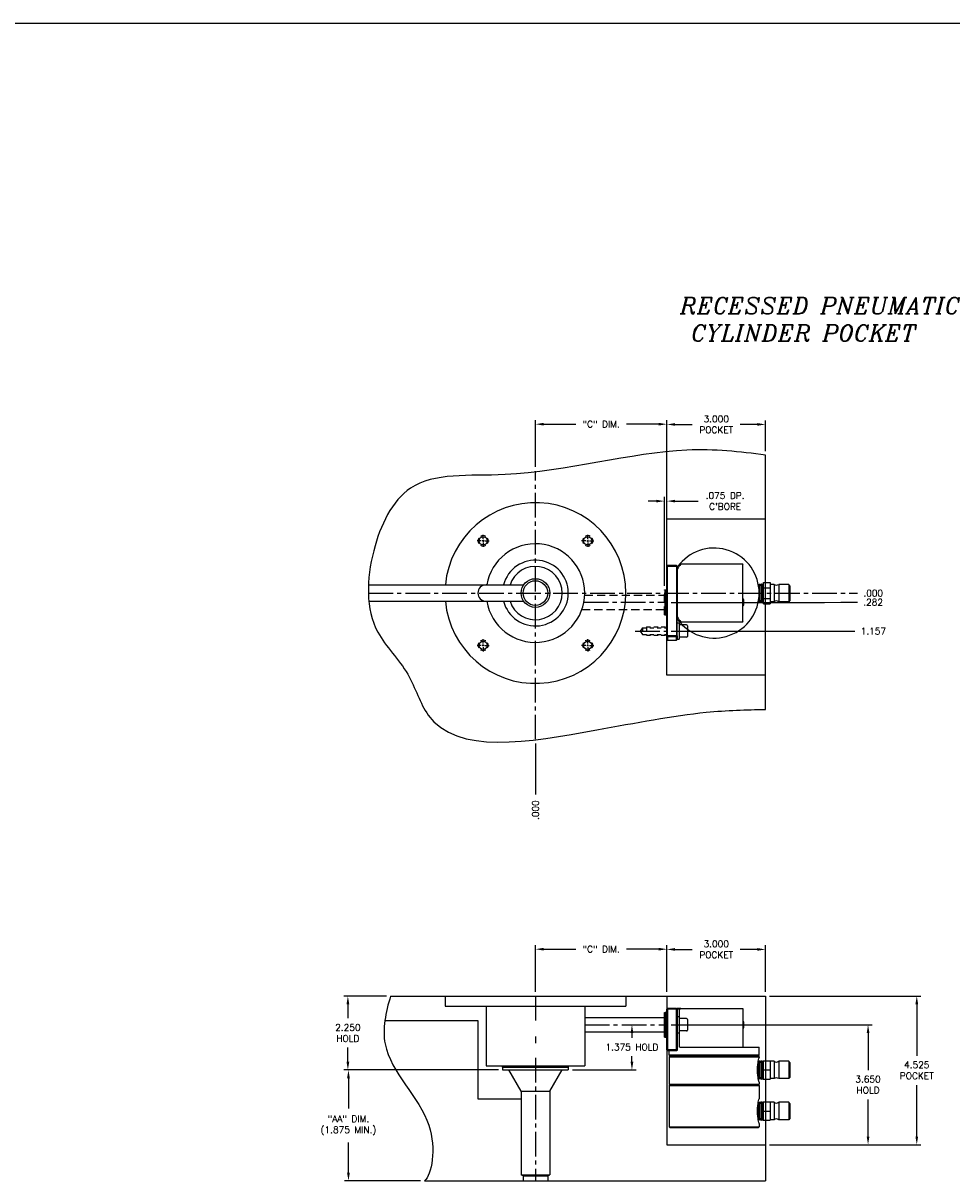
# Model space of a CAD drawing. Extents: x -79 to 56, y -28 to 58.
# Tile 19 of 23: x 4 to 32, y -20 to 15. Entities that reach past the tile are written whole.
import ezdxf

# ---------------------------------------------------------------- set-up
doc = ezdxf.new("R2010")
doc.units = 0
doc.header["$MEASUREMENT"] = 0
for name, pattern in [('CENTER2', [1.125, 0.75, -0.125, 0.125, -0.125]), ('HIDDEN', [0.375, 0.25, -0.125]), ('HIDDEN2', [0.1875, 0.125, -0.0625])]:
    doc.linetypes.add(name, pattern=pattern)
doc.layers.get('DEFPOINTS').update_dxf_attribs({"linetype": 'CONTINUOUS'})
for name, color, linetype in [('BORE_HIDDEN', 1, 'HIDDEN'), ('CP_TAPS_CENTER', 1, 'CENTER2'), ('CP_TAPS_HIDDEN', 1, 'HIDDEN2'), ('DIMENSIONS', 4, 'CONTINUOUS'), ('DSCV_BORE_CENTER', 22, 'CENTER2'), ('DSCV_BORE_SOLID', 1, 'CONTINUOUS'), ('FASTENER_SOLID', 7, 'CONTINUOUS'), ('HYD_FITTING', 4, 'CONTINUOUS'), ('NP_SHAPE_SOLID', 6, 'CONTINUOUS'), ('SCV200_BORE_TAPS_SOLID', 1, 'CONTINUOUS'), ('SCV_HYD_CYL_SHAPE', 3, 'CONTINUOUS')]:
    doc.layers.add(name, color=color, linetype=linetype)
doc.styles.add('ITALIC', font='italic.shx')
doc.styles.add('ROMANS', font='romans.shx')
doc.dimstyles.new('CATALOG', dxfattribs={"dimscale": 2, "dimtxt": 0.1, "dimasz": 0.125, "dimexe": 0.0625, "dimexo": 0.0625, "dimgap": 0.09, "dimtad": 0, "dimtih": 1, "dimtoh": 1, "dimdec": 3, "dimzin": 4, "dimdsep": 46, "dimtxsty": 'ROMANS', "dimcen": 0, "dimclrd": 256, "dimclre": 256, "dimclrt": 256, "dimadec": 0, "dimazin": 0, "dimtfac": 0.7, "dimtdec": 3, "dimtofl": 0, "dimtmove": 0, "dimatfit": 3, "dimfxl": 1, "dimtolj": 1, "dimtzin": 4, "dimlwd": -1, "dimlwe": -1, "dimarcsym": 0})

# ---------------------------------------------------------------- blocks, each defined once
blk = doc.blocks.new('*D155')
at = {"layer": 'DEFPOINTS', "color": 0}
for p in [(23.284, 2.61), (19.284, 1.185), (23.284, -0.28)]:
    blk.add_point(p, dxfattribs=at)
at = {"layer": 'DIMENSIONS'}
for p, q in [((19.284, 1.31), (19.284, 2.735)), ((19.534, 2.61), (20.509, 2.61)), ((23.034, 2.61), (22.059, 2.61)), ((23.284, -0.155), (23.284, 2.735))]:
    blk.add_line(p, q, dxfattribs=at)
for points in [[(19.534, 2.651), (19.534, 2.568), (19.284, 2.61)], [(23.034, 2.651), (23.034, 2.568), (23.284, 2.61)]]:
    blk.add_solid(points, dxfattribs=at)
at = {"layer": 'DIMENSIONS', "insert": (21.284, 2.61), "char_height": 0.2, "attachment_point": 5, "style": 'ROMANS'}
blk.add_mtext('\\A1;"C" DIM.', dxfattribs=at)
blk = doc.blocks.new('*D114')
at = {"layer": 'DEFPOINTS', "color": 0}
for p in [(19.284, -2.53), (28.703, -2.53), (29.081, -2.53)]:
    blk.add_point(p, dxfattribs=at)
at = {"layer": 'DIMENSIONS'}
blk.add_line((28.828, -2.53), (29.081, -2.53), dxfattribs=at)
at = {"layer": 'DIMENSIONS', "insert": (29.561, -2.53), "char_height": 0.2, "attachment_point": 5, "style": 'ROMANS'}
blk.add_mtext('\\A1;.000 ', dxfattribs=at)
blk = doc.blocks.new('*D115')
at = {"layer": 'DEFPOINTS', "color": 0}
for p in [(19.284, -2.53), (23.284, -3.687), (28.999, -3.687)]:
    blk.add_point(p, dxfattribs=at)
at = {"layer": 'DIMENSIONS'}
blk.add_line((23.409, -3.687), (28.999, -3.687), dxfattribs=at)
at = {"layer": 'DIMENSIONS', "insert": (29.565, -3.687), "char_height": 0.2, "attachment_point": 5, "style": 'ROMANS'}
blk.add_mtext('\\A1;1.157 ', dxfattribs=at)
blk = doc.blocks.new('*D116')
at = {"layer": 'DEFPOINTS', "color": 0}
for p in [(19.284, -2.53), (23.284, -2.812), (29.078, -2.81)]:
    blk.add_point(p, dxfattribs=at)
at = {"layer": 'DIMENSIONS'}
for p, q in [((23.409, -2.812), (28.078, -2.812)), ((28.078, -2.812), (28.578, -2.81)), ((28.578, -2.81), (29.078, -2.81))]:
    blk.add_line(p, q, dxfattribs=at)
at = {"layer": 'DIMENSIONS', "insert": (29.558, -2.81), "char_height": 0.2, "attachment_point": 5, "style": 'ROMANS'}
blk.add_mtext('\\A1;.282 ', dxfattribs=at)
blk = doc.blocks.new('*D117')
at = {"layer": 'DEFPOINTS', "color": 0}
for p in [(19.284, -2.53), (19.284, -6.981), (19.284, -8.656)]:
    blk.add_point(p, dxfattribs=at)
at = {"layer": 'DIMENSIONS'}
blk.add_line((19.284, -7.106), (19.284, -8.656), dxfattribs=at)
at = {"layer": 'DIMENSIONS', "insert": (19.284, -9.136), "char_height": 0.2, "attachment_point": 5, "rotation": 90, "style": 'ROMANS'}
blk.add_mtext('\\A1;.000 ', dxfattribs=at)
blk = doc.blocks.new('*D118')
at = {"layer": 'DEFPOINTS', "color": 0}
for p in [(23.209, 0.269), (23.209, -2.436), (23.284, -2.436)]:
    blk.add_point(p, dxfattribs=at)
at = {"layer": 'DIMENSIONS'}
for p, q in [((23.209, -2.311), (23.209, 0.394)), ((23.284, -2.311), (23.284, 0.394)), ((22.959, 0.269), (22.709, 0.269)), ((23.534, 0.269), (24.232, 0.269))]:
    blk.add_line(p, q, dxfattribs=at)
for points in [[(22.959, 0.31), (22.959, 0.227), (23.209, 0.269)], [(23.534, 0.31), (23.534, 0.227), (23.284, 0.269)]]:
    blk.add_solid(points, dxfattribs=at)
at = {"layer": 'DIMENSIONS', "insert": (25.055, 0.269), "char_height": 0.2, "attachment_point": 5, "style": 'ROMANS'}
blk.add_mtext("\\A1;.075 DP.\\PC'BORE", dxfattribs=at)
blk = doc.blocks.new('*D122')
at = {"layer": 'DEFPOINTS', "color": 0}
for p in [(14.878, -14.794), (13.578, -17.044), (18.283, -17.044)]:
    blk.add_point(p, dxfattribs=at)
at = {"layer": 'DIMENSIONS'}
for p, q in [((14.753, -14.794), (13.453, -14.794)), ((13.578, -15.044), (13.578, -15.472)), ((13.578, -16.794), (13.578, -16.365)), ((18.158, -17.044), (13.453, -17.044))]:
    blk.add_line(p, q, dxfattribs=at)
for points in [[(13.537, -15.044), (13.62, -15.044), (13.578, -14.794)], [(13.537, -16.794), (13.62, -16.794), (13.578, -17.044)]]:
    blk.add_solid(points, dxfattribs=at)
at = {"layer": 'DIMENSIONS', "insert": (13.578, -15.919), "char_height": 0.2, "attachment_point": 5, "style": 'ROMANS'}
blk.add_mtext('\\A1;2.250 \\PHOLD', dxfattribs=at)
blk = doc.blocks.new('*D123')
at = {"layer": 'DEFPOINTS', "color": 0}
for p in [(18.283, -17.044), (13.596, -20.419), (15.908, -20.419)]:
    blk.add_point(p, dxfattribs=at)
at = {"layer": 'DIMENSIONS'}
for p, q in [((18.158, -17.044), (13.471, -17.044)), ((13.596, -17.294), (13.596, -18.213)), ((13.596, -20.169), (13.596, -19.249)), ((15.783, -20.419), (13.471, -20.419))]:
    blk.add_line(p, q, dxfattribs=at)
for points in [[(13.554, -17.294), (13.638, -17.294), (13.596, -17.044)], [(13.554, -20.169), (13.638, -20.169), (13.596, -20.419)]]:
    blk.add_solid(points, dxfattribs=at)
at = {"layer": 'DIMENSIONS', "insert": (13.596, -18.731), "char_height": 0.2, "attachment_point": 5, "style": 'ROMANS'}
blk.add_mtext('\\A1;"AA" DIM.\\P(1.875 MIN.)', dxfattribs=at)
blk = doc.blocks.new('*D97')
at = {"layer": 'DEFPOINTS', "color": 0}
for p in [(26.284, 2.602), (26.284, 1.668), (23.284, -0.28)]:
    blk.add_point(p, dxfattribs=at)
at = {"layer": 'DIMENSIONS'}
for p, q in [((23.284, -0.155), (23.284, 2.727)), ((23.534, 2.602), (24.056, 2.602)), ((26.034, 2.602), (25.511, 2.602)), ((26.284, 1.793), (26.284, 2.727))]:
    blk.add_line(p, q, dxfattribs=at)
for points in [[(23.534, 2.644), (23.534, 2.561), (23.284, 2.602)], [(26.034, 2.644), (26.034, 2.561), (26.284, 2.602)]]:
    blk.add_solid(points, dxfattribs=at)
at = {"layer": 'DIMENSIONS', "insert": (24.784, 2.602), "char_height": 0.2, "attachment_point": 5, "style": 'ROMANS'}
blk.add_mtext('\\A1;3.000 \\PPOCKET', dxfattribs=at)
blk = doc.blocks.new('*D102')
at = {"layer": 'DEFPOINTS', "color": 0}
for p in [(23.284, -13.369), (19.284, -14.794), (23.284, -14.794)]:
    blk.add_point(p, dxfattribs=at)
at = {"layer": 'DIMENSIONS'}
for p, q in [((19.284, -14.669), (19.284, -13.244)), ((19.534, -13.369), (20.509, -13.369)), ((23.034, -13.369), (22.059, -13.369)), ((23.284, -14.669), (23.284, -13.244))]:
    blk.add_line(p, q, dxfattribs=at)
for points in [[(19.534, -13.327), (19.534, -13.41), (19.284, -13.369)], [(23.034, -13.327), (23.034, -13.41), (23.284, -13.369)]]:
    blk.add_solid(points, dxfattribs=at)
at = {"layer": 'DIMENSIONS', "insert": (21.284, -13.369), "char_height": 0.2, "attachment_point": 5, "style": 'ROMANS'}
blk.add_mtext('\\A1;"C" DIM.', dxfattribs=at)
blk = doc.blocks.new('*D103')
at = {"layer": 'DEFPOINTS', "color": 0}
for p in [(26.284, -13.375), (23.284, -14.794), (26.284, -14.794)]:
    blk.add_point(p, dxfattribs=at)
at = {"layer": 'DIMENSIONS'}
for p, q in [((23.284, -14.669), (23.284, -13.25)), ((23.534, -13.375), (24.056, -13.375)), ((26.034, -13.375), (25.511, -13.375)), ((26.284, -14.669), (26.284, -13.25))]:
    blk.add_line(p, q, dxfattribs=at)
for points in [[(23.534, -13.333), (23.534, -13.417), (23.284, -13.375)], [(26.034, -13.333), (26.034, -13.417), (26.284, -13.375)]]:
    blk.add_solid(points, dxfattribs=at)
at = {"layer": 'DIMENSIONS', "insert": (24.784, -13.375), "char_height": 0.2, "attachment_point": 5, "style": 'ROMANS'}
blk.add_mtext('\\A1;3.000 \\PPOCKET', dxfattribs=at)
blk = doc.blocks.new('*D104')
at = {"layer": 'DEFPOINTS', "color": 0}
for p in [(26.284, -14.794), (26.284, -19.319), (30.885, -19.319)]:
    blk.add_point(p, dxfattribs=at)
at = {"layer": 'DIMENSIONS'}
for p, q in [((26.409, -14.794), (31.01, -14.794)), ((30.885, -15.044), (30.885, -16.609)), ((30.885, -19.069), (30.885, -17.503)), ((26.409, -19.319), (31.01, -19.319))]:
    blk.add_line(p, q, dxfattribs=at)
for points in [[(30.843, -15.044), (30.926, -15.044), (30.885, -14.794)], [(30.843, -19.069), (30.926, -19.069), (30.885, -19.319)]]:
    blk.add_solid(points, dxfattribs=at)
at = {"layer": 'DIMENSIONS', "insert": (30.885, -17.056), "char_height": 0.2, "attachment_point": 5, "style": 'ROMANS'}
blk.add_mtext('\\A1;4.525 \\PPOCKET', dxfattribs=at)
blk = doc.blocks.new('*D105')
at = {"layer": 'DEFPOINTS', "color": 0}
for p in [(23.284, -15.669), (26.284, -19.319), (29.403, -19.319)]:
    blk.add_point(p, dxfattribs=at)
at = {"layer": 'DIMENSIONS'}
for p, q in [((23.409, -15.669), (29.528, -15.669)), ((29.403, -15.919), (29.403, -17.047)), ((29.403, -19.069), (29.403, -17.94)), ((26.409, -19.319), (29.528, -19.319))]:
    blk.add_line(p, q, dxfattribs=at)
for points in [[(29.362, -15.919), (29.445, -15.919), (29.403, -15.669)], [(29.362, -19.069), (29.445, -19.069), (29.403, -19.319)]]:
    blk.add_solid(points, dxfattribs=at)
at = {"layer": 'DIMENSIONS', "insert": (29.403, -17.494), "char_height": 0.2, "attachment_point": 5, "style": 'ROMANS'}
blk.add_mtext('\\A1;3.650 \\PHOLD', dxfattribs=at)
blk = doc.blocks.new('*D87')
at = {"layer": 'DEFPOINTS', "color": 0}
for p in [(21.832, -15.669), (22.22, -15.669), (20.284, -17.044)]:
    blk.add_point(p, dxfattribs=at)
at = {"layer": 'DIMENSIONS'}
for p, q in [((21.957, -15.669), (22.345, -15.669)), ((22.22, -15.919), (22.22, -16.068)), ((22.22, -16.794), (22.22, -16.628)), ((20.409, -17.044), (22.345, -17.044))]:
    blk.add_line(p, q, dxfattribs=at)
for points in [[(22.179, -15.919), (22.262, -15.919), (22.22, -15.669)], [(22.179, -16.794), (22.262, -16.794), (22.22, -17.044)]]:
    blk.add_solid(points, dxfattribs=at)
at = {"layer": 'DIMENSIONS', "insert": (22.22, -16.348), "char_height": 0.2, "attachment_point": 5, "style": 'ROMANS'}
blk.add_mtext('\\A1;1.375 HOLD', dxfattribs=at)

msp = doc.modelspace()

# ---------------------------------------------------------------- linework, layer by layer
at = {"layer": 'BORE_HIDDEN'}
for p, q in [((23.2089, -2.4358), (23.2839, -2.4358)), ((23.2089, -3.1878), (23.2089, -2.4358)), ((20.7825, -2.5933), (23.2089, -2.5933)), ((20.6979, -3.0303), (23.2089, -3.0303)), ((23.2089, -3.1878), (23.2839, -3.1878))]:
    msp.add_line(p, q, dxfattribs=at)
at = {"layer": 'CP_TAPS_CENTER'}
msp.add_line((22.3201, -3.6868), (23.2839, -3.6868), dxfattribs=at)
at = {"layer": 'CP_TAPS_HIDDEN'}
for p, q in [((22.5389, -3.5848), (22.4709, -3.6868)), ((22.4709, -3.6868), (22.5389, -3.7888)), ((22.5389, -3.5848), (23.2839, -3.5848)), ((22.5389, -3.5848), (22.5389, -3.7888)), ((22.5389, -3.7888), (23.2839, -3.7888)), ((22.6639, -3.5618), (23.2839, -3.5618)), ((22.6639, -3.5618), (22.6639, -3.8118)), ((22.6639, -3.8118), (23.2839, -3.8118))]:
    msp.add_line(p, q, dxfattribs=at)
at = {"layer": 'DIMENSIONS'}
msp.add_line((-78.7978, 14.815), (55.7108, 14.815), dxfattribs=at)
at = {"layer": 'DSCV_BORE_CENTER'}
for p, q in [((19.2839, -6.9814), (19.2839, 1.1848)), ((14.2018, -2.5298), (28.7029, -2.5298)), ((20.7571, -2.8118), (23.2839, -2.8118)), ((19.2839, -14.7936), (19.2839, -15.6542)), ((20.7839, -15.6686), (23.2839, -15.6686)), ((19.2839, -16.0222), (19.2839, -16.2295)), ((19.2839, -16.6747), (19.2839, -20.4186))]:
    msp.add_line(p, q, dxfattribs=at)
at = {"layer": 'DSCV_BORE_SOLID'}
for p, q in [((14.204, -2.2798), (18.9248, -2.2798)), ((14.2172, -2.7798), (18.9248, -2.7798)), ((16.5339, -14.7936), (16.5339, -15.1066)), ((22.0339, -14.7936), (22.0339, -15.1066)), ((16.5339, -15.1066), (22.0339, -15.1066)), ((17.7839, -15.1066), (17.7839, -16.9186)), ((20.7839, -15.1066), (20.7839, -16.9186)), ((20.7839, -15.4501), (23.2089, -15.4501)), ((23.2089, -15.2926), (23.2839, -15.2926)), ((23.2089, -16.0446), (23.2089, -15.2926)), ((14.7028, -15.5436), (17.5339, -15.5436)), ((17.5339, -15.5436), (17.5339, -17.9236)), ((20.7839, -15.8871), (23.2089, -15.8871)), ((23.2089, -16.0446), (23.2839, -16.0446)), ((17.7839, -16.9186), (20.7839, -16.9186)), ((18.2834, -16.9636), (18.2574, -16.9186)), ((18.2834, -16.9636), (18.2834, -17.0436)), ((18.2834, -16.9636), (20.2844, -16.9636)), ((18.2834, -17.0436), (20.2844, -17.0436)), ((18.8464, -17.6936), (18.4711, -17.0436)), ((19.7214, -17.6936), (20.0966, -17.0436)), ((20.2844, -16.9636), (20.3103, -16.9186)), ((20.2844, -16.9636), (20.2844, -17.0436)), ((17.5339, -17.9236), (18.8464, -17.9236)), ((18.8464, -17.6936), (18.8464, -20.2326)), ((18.8464, -17.6936), (19.7214, -17.6936)), ((19.7214, -17.6936), (19.7214, -20.2326)), ((18.8464, -20.2326), (19.7214, -20.2326)), ((18.9086, -20.2686), (18.8464, -20.2326)), ((18.9086, -20.2686), (18.9086, -20.4186)), ((18.9086, -20.2686), (19.6591, -20.2686)), ((19.6591, -20.2686), (19.7214, -20.2326)), ((19.6591, -20.2686), (19.6591, -20.4186))]:
    msp.add_line(p, q, dxfattribs=at)
for radius in [0.4375, 0.3752]:
    msp.add_circle((19.2839, -2.5298), radius, dxfattribs=at)
for centre, radius, start, end in [((19.2839, -2.5298), 2.75, 185.21591, 174.78409), ((19.2839, -2.5298), 1.5, 189.59407, 170.40593), ((19.2839, -2.5298), 1.0005, 194.47012, 165.52988), ((19.2839, -2.5298), 0.8125, 197.92021, 162.07979), ((17.7839, -2.5298), 0.25, 90, 270)]:
    msp.add_arc(centre, radius, start, end, dxfattribs=at)
at = {"layer": 'FASTENER_SOLID'}
for p, q in [((23.6579, -3.4436), (23.5959, -3.4436)), ((23.6579, -3.4436), (23.6579, -3.9303)), ((23.8829, -3.4993), (23.6579, -3.4993)), ((23.8829, -3.8743), (23.6579, -3.8743)), ((23.9079, -3.5243), (23.9079, -3.8493)), ((23.5959, -3.9303), (23.6579, -3.9303)), ((23.6579, -15.4254), (23.5959, -15.4254)), ((23.6579, -15.4254), (23.6579, -15.9121)), ((23.8829, -15.4811), (23.6579, -15.4811)), ((23.9079, -15.5061), (23.9079, -15.8311)), ((23.5959, -15.9121), (23.6579, -15.9121)), ((23.8829, -15.8561), (23.6579, -15.8561))]:
    msp.add_line(p, q, dxfattribs=at)
for centre, start, end in [((23.8829, -3.5243), 0, 90), ((23.8829, -3.8493), 270, 0), ((23.8829, -15.5061), 0, 90), ((23.8829, -15.8311), 270, 0)]:
    msp.add_arc(centre, 0.025, start, end, dxfattribs=at)
at = {"layer": 'HYD_FITTING'}
for p, q in [((26.0786, -2.2878), (26.0943, -2.2569)), ((26.0943, -2.2569), (26.1013, -2.2565)), ((26.0943, -2.8028), (26.0943, -2.2569)), ((26.1013, -2.8031), (26.1013, -2.2565)), ((26.1202, -2.2857), (26.1013, -2.2565)), ((26.1341, -2.2849), (26.1498, -2.254)), ((26.1498, -2.254), (26.1568, -2.2536)), ((26.1498, -2.8057), (26.1498, -2.254)), ((26.1568, -2.806), (26.1568, -2.2536)), ((26.1757, -2.2827), (26.1568, -2.2536)), ((26.1895, -2.282), (26.2053, -2.2511)), ((26.2053, -2.2511), (26.2122, -2.2507)), ((26.2053, -2.8086), (26.2053, -2.2511)), ((26.2122, -2.8089), (26.2122, -2.2507)), ((26.2209, -2.264), (26.2122, -2.2507)), ((26.2209, -2.2051), (26.4209, -2.2051)), ((26.2209, -2.3675), (26.2209, -2.2051)), ((26.2209, -2.3675), (26.4209, -2.3675)), ((26.2209, -2.6922), (26.2209, -2.3675)), ((26.4209, -2.2051), (26.4209, -2.3675)), ((26.5459, -2.2648), (26.4209, -2.2648)), ((26.4209, -2.3675), (26.4209, -2.6922)), ((26.5459, -2.2648), (26.5459, -2.7948)), ((26.6859, -2.2648), (26.6859, -2.7948)), ((26.9909, -2.2648), (26.6859, -2.2648)), ((26.9909, -2.2648), (26.9909, -2.7948)), ((27.0209, -2.3048), (26.9909, -2.2648)), ((27.0209, -2.3048), (27.0209, -2.7548)), ((26.0786, -2.7718), (26.0943, -2.8028)), ((26.0943, -2.8028), (26.1013, -2.8031)), ((26.1202, -2.774), (26.1013, -2.8031)), ((26.1341, -2.7747), (26.1498, -2.8057)), ((26.1498, -2.8057), (26.1568, -2.806)), ((26.1757, -2.7769), (26.1568, -2.806)), ((26.1895, -2.7776), (26.2053, -2.8086)), ((26.2053, -2.8086), (26.2122, -2.8089)), ((26.2209, -2.7957), (26.2122, -2.8089)), ((26.2209, -2.6922), (26.4209, -2.6922)), ((26.2209, -2.8546), (26.2209, -2.6922)), ((26.4209, -2.6922), (26.4209, -2.8546)), ((26.5459, -2.7948), (26.4209, -2.7948)), ((26.9909, -2.7948), (26.6859, -2.7948)), ((27.0209, -2.7548), (26.9909, -2.7948)), ((26.2209, -2.8546), (26.4209, -2.8546)), ((26.0458, -17.1821), (26.0458, -16.905)), ((26.0647, -16.8023), (26.0614, -16.7972)), ((26.0786, -16.8016), (26.0943, -16.7706)), ((26.0943, -16.7706), (26.1013, -16.7703)), ((26.0943, -17.3165), (26.0943, -16.7706)), ((26.1013, -17.3169), (26.1013, -16.7703)), ((26.1202, -16.7994), (26.1013, -16.7703)), ((26.1341, -16.7987), (26.1498, -16.7677)), ((26.1498, -16.7677), (26.1568, -16.7674)), ((26.1498, -17.3194), (26.1498, -16.7677)), ((26.1568, -17.3198), (26.1568, -16.7674)), ((26.1757, -16.7965), (26.1568, -16.7674)), ((26.1895, -16.7958), (26.2053, -16.7648)), ((26.2053, -16.7648), (26.2122, -16.7645)), ((26.2053, -17.3223), (26.2053, -16.7648)), ((26.2122, -17.3227), (26.2122, -16.7645)), ((26.2209, -16.7777), (26.2122, -16.7645)), ((26.2209, -16.7623), (26.4209, -16.7623)), ((26.2209, -17.0436), (26.2209, -16.7623)), ((26.4209, -16.7623), (26.4209, -17.0436)), ((26.5459, -16.7786), (26.4209, -16.7786)), ((26.5459, -16.7786), (26.5459, -17.3086)), ((26.6859, -16.7786), (26.6859, -17.3086)), ((26.9909, -16.7786), (26.6859, -16.7786)), ((26.9909, -16.7786), (26.9909, -17.3086)), ((27.0209, -16.8186), (26.9909, -16.7786)), ((27.0209, -16.8186), (27.0209, -17.2686)), ((26.0389, -17.0729), (26.0389, -17.0142)), ((26.2209, -17.0436), (26.4209, -17.0436)), ((26.2209, -17.3248), (26.2209, -17.0436)), ((26.4209, -17.0436), (26.4209, -17.3248)), ((26.0647, -17.2848), (26.0614, -17.29)), ((26.0786, -17.2856), (26.0943, -17.3165)), ((26.0943, -17.3165), (26.1013, -17.3169)), ((26.1202, -17.2877), (26.1013, -17.3169)), ((26.1341, -17.2885), (26.1498, -17.3194)), ((26.1498, -17.3194), (26.1568, -17.3198)), ((26.1757, -17.2907), (26.1568, -17.3198)), ((26.1895, -17.2914), (26.2053, -17.3223)), ((26.2053, -17.3223), (26.2122, -17.3227)), ((26.2209, -17.3094), (26.2122, -17.3227)), ((26.2209, -17.3248), (26.4209, -17.3248)), ((26.5459, -17.3086), (26.4209, -17.3086)), ((26.9909, -17.3086), (26.6859, -17.3086)), ((27.0209, -17.2686), (26.9909, -17.3086)), ((26.0389, -18.3229), (26.0389, -18.2642)), ((26.0458, -18.4321), (26.0458, -18.155)), ((26.0647, -18.0523), (26.0614, -18.0472)), ((26.0786, -18.0516), (26.0943, -18.0206)), ((26.0943, -18.0206), (26.1013, -18.0203)), ((26.0943, -18.5665), (26.0943, -18.0206)), ((26.1013, -18.5669), (26.1013, -18.0203)), ((26.1202, -18.0494), (26.1013, -18.0203)), ((26.1341, -18.0487), (26.1498, -18.0177)), ((26.1498, -18.0177), (26.1568, -18.0174)), ((26.1498, -18.5694), (26.1498, -18.0177)), ((26.1568, -18.5698), (26.1568, -18.0174)), ((26.1757, -18.0465), (26.1568, -18.0174)), ((26.1895, -18.0458), (26.2053, -18.0148)), ((26.2053, -18.0148), (26.2122, -18.0145)), ((26.2053, -18.5723), (26.2053, -18.0148)), ((26.2122, -18.5727), (26.2122, -18.0145)), ((26.2209, -18.0277), (26.2122, -18.0145)), ((26.2209, -18.0123), (26.4209, -18.0123)), ((26.2209, -18.2936), (26.2209, -18.0123)), ((26.2209, -18.2936), (26.4209, -18.2936)), ((26.2209, -18.5748), (26.2209, -18.2936)), ((26.4209, -18.0123), (26.4209, -18.2936)), ((26.5459, -18.0286), (26.4209, -18.0286)), ((26.4209, -18.2936), (26.4209, -18.5748)), ((26.5459, -18.0286), (26.5459, -18.5586)), ((26.6859, -18.0286), (26.6859, -18.5586)), ((26.9909, -18.0286), (26.6859, -18.0286)), ((26.9909, -18.0286), (26.9909, -18.5586)), ((27.0209, -18.0686), (26.9909, -18.0286)), ((27.0209, -18.0686), (27.0209, -18.5186)), ((26.0647, -18.5348), (26.0614, -18.54)), ((26.0786, -18.5356), (26.0943, -18.5665)), ((26.0943, -18.5665), (26.1013, -18.5669)), ((26.1202, -18.5377), (26.1013, -18.5669)), ((26.1341, -18.5385), (26.1498, -18.5694)), ((26.1498, -18.5694), (26.1568, -18.5698)), ((26.1757, -18.5407), (26.1568, -18.5698)), ((26.1895, -18.5414), (26.2053, -18.5723)), ((26.2053, -18.5723), (26.2122, -18.5727)), ((26.2209, -18.5594), (26.2122, -18.5727)), ((26.2209, -18.5748), (26.4209, -18.5748)), ((26.5459, -18.5586), (26.4209, -18.5586)), ((26.9909, -18.5586), (26.6859, -18.5586)), ((27.0209, -18.5186), (26.9909, -18.5586))]:
    msp.add_line(p, q, dxfattribs=at)
for centre, radius, start, end in [((26.0714, -2.2842), 0.00802, 260.23448, 332.99966), ((26.1269, -2.2813), 0.00802, 212.99966, 332.99966), ((26.1824, -2.2784), 0.00802, 212.99966, 332.99966), ((26.6159, -2.1795), 0.1104, 230.63504, 309.36496), ((26.0714, -2.7755), 0.00802, 27.00034, 99.76552), ((26.1269, -2.7784), 0.00802, 27.00034, 147.00034), ((26.1824, -2.7813), 0.00802, 27.00034, 147.00034), ((26.6159, -2.8802), 0.1104, 50.63504, 129.36496), ((26.0714, -16.7979), 0.00802, 212.99966, 332.99966), ((26.1269, -16.795), 0.00802, 212.99966, 332.99966), ((26.1824, -16.7921), 0.00802, 212.99966, 332.99966), ((26.6159, -16.6932), 0.1104, 230.63504, 309.36496), ((26.0714, -17.2892), 0.00802, 27.00034, 147.00034), ((26.1269, -17.2921), 0.00802, 27.00034, 147.00034), ((26.1824, -17.295), 0.00802, 27.00034, 147.00034), ((26.6159, -17.3939), 0.1104, 50.63504, 129.36496), ((26.0714, -18.0479), 0.00802, 212.99966, 332.99966), ((26.1269, -18.045), 0.00802, 212.99966, 332.99966), ((26.1824, -18.0421), 0.00802, 212.99966, 332.99966), ((26.6159, -17.9432), 0.1104, 230.63504, 309.36496), ((26.0714, -18.5392), 0.00802, 27.00034, 147.00034), ((26.1269, -18.5421), 0.00802, 27.00034, 147.00034), ((26.1824, -18.545), 0.00802, 27.00034, 147.00034), ((26.6159, -18.6439), 0.1104, 50.63504, 129.36496)]:
    msp.add_arc(centre, radius, start, end, dxfattribs=at)
at = {"layer": 'NP_SHAPE_SOLID'}
for p, q in [((26.2839, -6.0738), (26.2839, 1.6679)), ((23.2839, -5.0298), (23.2839, -0.2798)), ((26.2839, -0.2798), (23.2839, -0.2798)), ((26.2839, -5.0298), (23.2839, -5.0298)), ((14.8784, -14.7936), (26.2839, -14.7936)), ((23.2839, -14.7936), (23.2839, -19.3186)), ((26.2839, -14.7936), (26.2839, -20.4186)), ((23.2839, -19.3186), (26.2839, -19.3186)), ((15.9084, -20.4186), (26.2839, -20.4186))]:
    msp.add_line(p, q, dxfattribs=at)
for points, knots in [([(26.2839, 1.6679), (25.5042, 1.7758), (23.137, 2.0244), (19.0756, 0.8222), (15.365, 1.2362), (14.1674, -1.3101), (14.0939, -3.5831), (15.4844, -4.8645), (16.2441, -7.5667), (20.3659, -6.8544), (24.1844, -6.1242), (25.6943, -6.077), (26.2839, -6.0738)], [0.6627253, 0.6627253, 0.6627253, 0.6627253, 2.9893644, 7.7645372, 10.5673684, 12.7728509, 15.2563215, 16.828227, 18.2150379, 23.0361226, 25.8193025, 27.5671629, 27.5671629, 27.5671629, 27.5671629]), ([(14.8784, -14.7936), (14.7263, -15.2957), (14.4206, -16.7229), (16.474, -18.4921), (16.1236, -20.2449), (15.9084, -20.4186)], [0.4596362, 0.4596362, 0.4596362, 0.4596362, 1.9489944, 4.7611154, 7.1099041, 7.1099041, 7.1099041, 7.1099041])]:
    msp.add_open_spline(points, degree=3, knots=knots, dxfattribs=at)
at = {"layer": 'SCV200_BORE_TAPS_SOLID'}
for p, q in [((17.6366, -0.9388), (17.5085, -0.9388)), ((17.721, -0.9388), (17.6647, -0.9388)), ((17.6929, -0.8826), (17.6929, -0.7545)), ((17.6929, -0.9107), (17.6929, -0.967)), ((17.6929, -0.9951), (17.6929, -1.1232)), ((17.7491, -0.9388), (17.8772, -0.9388)), ((20.8186, -0.9388), (20.6905, -0.9388)), ((20.8467, -0.9388), (20.903, -0.9388)), ((20.8749, -0.8826), (20.8749, -0.7545)), ((20.8749, -0.9107), (20.8749, -0.967)), ((20.8749, -0.9951), (20.8749, -1.1232)), ((20.9311, -0.9388), (21.0592, -0.9388)), ((17.6366, -4.1208), (17.5085, -4.1208)), ((17.721, -4.1208), (17.6647, -4.1208)), ((17.6929, -4.0646), (17.6929, -3.9365)), ((17.6929, -4.149), (17.6929, -4.0927)), ((17.6929, -4.1771), (17.6929, -4.3052)), ((17.7491, -4.1208), (17.8772, -4.1208)), ((20.8186, -4.1208), (20.6905, -4.1208)), ((20.8467, -4.1208), (20.903, -4.1208)), ((20.8749, -4.0646), (20.8749, -3.9365)), ((20.8749, -4.149), (20.8749, -4.0927)), ((20.8749, -4.1771), (20.8749, -4.3052)), ((20.9311, -4.1208), (21.0592, -4.1208))]:
    msp.add_line(p, q, dxfattribs=at)
for centre in [(17.6929, -0.9388), (20.8749, -0.9388), (17.6929, -4.1208), (20.8749, -4.1208)]:
    msp.add_circle(centre, 0.125, dxfattribs=at)
for centre, start, end in [((17.6929, -0.9388), 149.99993, 209.99992), ((17.6929, -0.9388), 60.00001, 119.99999), ((17.6929, -0.9388), 330, 30), ((20.8749, -0.9388), 150, 210), ((20.8749, -0.9388), 60.00001, 119.99999), ((20.8749, -0.9388), 330.00008, 30.00007), ((17.6929, -0.9388), 240, 300), ((20.8749, -0.9388), 240, 300), ((17.6929, -4.1208), 150.00008, 210.00007), ((17.6929, -4.1208), 60, 120), ((17.6929, -4.1208), 330, 30), ((20.8749, -4.1208), 150, 210), ((20.8749, -4.1208), 60, 120), ((20.8749, -4.1208), 329.99993, 29.99992), ((17.6929, -4.1208), 240.00001, 299.99999), ((20.8749, -4.1208), 240.00001, 299.99999)]:
    msp.add_arc(centre, 0.1562, start, end, dxfattribs=at)
at = {"layer": 'SCV_HYD_CYL_SHAPE'}
for p, q in [((23.3039, -1.6868), (23.2839, -1.7068)), ((23.2839, -1.7068), (23.2839, -3.8348)), ((23.3039, -1.7068), (23.2839, -1.7068)), ((23.3039, -1.7068), (23.3039, -1.6868)), ((23.5759, -1.6868), (23.3039, -1.6868)), ((23.3039, -3.8274), (23.3039, -1.7068)), ((23.3039, -1.7068), (23.5759, -1.7068)), ((23.5759, -1.6868), (23.5759, -1.7068)), ((23.5959, -1.7068), (23.5759, -1.6868)), ((23.5959, -1.7068), (23.5759, -1.7068)), ((23.5759, -1.7068), (23.5759, -3.8274)), ((23.5959, -1.7656), (23.5959, -1.7068)), ((25.5959, -1.6548), (23.706, -1.6548)), ((25.5959, -1.6548), (25.6059, -1.6448)), ((25.5959, -3.4048), (25.5959, -1.6548)), ((23.5959, -1.8018), (23.5959, -3.2578)), ((23.2209, -2.4468), (23.2309, -2.4368)), ((23.2209, -2.4468), (23.2209, -3.1768)), ((23.2309, -2.4368), (23.2309, -3.1868)), ((23.2839, -2.4368), (23.2309, -2.4368)), ((25.6254, -2.8798), (25.6254, -2.7438)), ((23.2209, -3.1768), (23.2309, -3.1868)), ((23.2839, -3.1868), (23.2309, -3.1868)), ((23.5959, -3.8348), (23.5959, -3.294)), ((23.706, -3.4048), (25.5959, -3.4048)), ((25.5959, -3.4048), (25.6059, -3.4148)), ((23.2839, -3.9418), (23.2839, -3.8348)), ((23.3039, -3.8274), (23.3039, -3.856)), ((23.5759, -3.8274), (23.3039, -3.8274)), ((23.3039, -3.856), (23.3039, -3.9618)), ((23.3039, -3.856), (23.5759, -3.856)), ((23.5759, -3.856), (23.5759, -3.8274)), ((23.5759, -3.9618), (23.5759, -3.856)), ((23.5959, -3.8348), (23.5959, -3.9418)), ((23.2839, -3.9418), (23.3039, -3.9618)), ((23.3039, -3.9618), (23.5759, -3.9618)), ((23.5959, -3.9418), (23.5759, -3.9618)), ((23.2209, -15.3036), (23.2309, -15.2936)), ((23.2209, -15.3036), (23.2209, -16.0336)), ((23.2309, -15.2936), (23.2309, -16.0436)), ((23.2839, -15.2936), (23.2309, -15.2936)), ((23.2839, -16.4286), (23.2839, -15.1886)), ((23.3039, -15.1686), (23.3039, -15.1867)), ((23.5759, -15.1686), (23.3039, -15.1686)), ((23.3039, -15.1867), (23.3039, -16.4338)), ((23.3039, -15.1867), (23.5759, -15.1867)), ((23.5759, -15.1867), (23.5759, -15.1686)), ((23.5759, -16.4338), (23.5759, -15.1867)), ((23.706, -15.1686), (23.5959, -15.1686)), ((23.5959, -15.1886), (23.5959, -16.4286)), ((23.6667, -15.1986), (23.5959, -15.1986)), ((23.6667, -16.3436), (23.6667, -15.1986)), ((23.706, -15.1686), (25.5959, -15.1686)), ((25.5959, -15.1686), (25.5959, -16.3436)), ((25.6254, -15.7366), (25.6254, -15.6006)), ((23.2209, -16.0336), (23.2309, -16.0436)), ((23.2839, -16.0436), (23.2309, -16.0436)), ((23.3039, -16.4338), (23.3039, -16.4486)), ((23.5759, -16.4338), (23.3039, -16.4338)), ((23.3039, -16.4486), (23.5759, -16.4486)), ((23.3509, -16.5986), (23.3509, -16.4486)), ((23.5759, -16.4486), (23.5759, -16.4338)), ((23.5759, -16.4486), (23.5859, -16.4486)), ((23.5959, -16.4286), (23.5959, -16.4386)), ((23.6751, -16.3536), (26.0909, -16.3536)), ((26.0909, -16.5986), (26.0909, -16.3536)), ((26.0909, -16.5986), (23.3509, -16.5986)), ((23.3709, -16.6186), (23.3509, -16.5986)), ((23.3709, -16.6236), (23.3509, -16.6436)), ((23.3509, -16.6436), (26.0909, -16.6436)), ((23.3509, -16.6436), (23.3509, -17.4736)), ((26.0709, -16.6186), (23.3709, -16.6186)), ((23.3709, -16.6186), (23.3709, -16.6236)), ((23.3709, -16.6236), (26.0709, -16.6236)), ((26.0709, -16.6186), (26.0909, -16.5986)), ((26.0709, -16.6186), (26.0709, -16.6236)), ((26.0709, -16.6236), (26.0909, -16.6436)), ((26.0909, -16.6436), (26.0909, -16.6686)), ((23.3509, -17.4736), (26.0909, -17.4736)), ((23.3709, -17.4936), (23.3509, -17.4736)), ((23.3709, -17.4986), (23.3509, -17.5186)), ((23.3509, -17.5186), (26.0909, -17.5186)), ((23.3509, -17.5186), (23.3509, -18.7736)), ((23.3709, -17.4936), (26.0709, -17.4936)), ((23.3709, -17.4936), (23.3709, -17.4986)), ((23.3709, -17.4986), (26.0709, -17.4986)), ((26.0709, -17.4936), (26.0909, -17.4736)), ((26.0709, -17.4936), (26.0709, -17.4986)), ((26.0709, -17.4986), (26.0909, -17.5186)), ((26.0909, -17.4186), (26.0909, -17.4736)), ((26.0909, -17.5186), (26.0909, -17.9186)), ((26.0909, -18.6686), (26.0909, -18.7736)), ((23.3509, -18.7736), (26.0909, -18.7736)), ((23.3709, -18.7936), (23.3509, -18.7736)), ((23.3709, -18.7936), (26.0709, -18.7936)), ((26.0709, -18.7936), (26.0909, -18.7736))]:
    msp.add_line(p, q, dxfattribs=at)
for centre, radius, start, end in [((24.7209, -2.5298), 1.37, 220.2396, 139.7604), ((24.7209, -2.5298), 1.37, 140.30608, 145.20187), ((24.7209, -2.5298), 1.34, 139.23296, 147.09287), ((25.5624, -2.7438), 0.063, 0, 57.8765), ((25.5624, -2.8798), 0.063, 302.1235, 0), ((24.7209, -2.5298), 1.34, 212.90713, 220.76704), ((24.7209, -2.5298), 1.37, 214.79813, 219.69392), ((25.5624, -15.6006), 0.063, 0, 57.8765), ((25.5624, -15.7366), 0.063, 302.1235, 0), ((25.6059, -16.3436), 0.01, 180, 270)]:
    msp.add_arc(centre, radius, start, end, dxfattribs=at)
for points, knots in [([(23.6667, -1.6548), (23.6667, -1.6548), (23.6669, -1.6545), (23.6678, -1.6535), (23.6684, -1.6527), (23.6699, -1.6509), (23.6709, -1.6498), (23.673, -1.6473), (23.6741, -1.646), (23.6751, -1.6448)], [0.088832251, 0.088832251, 0.088832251, 0.088832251, 0.09906468, 0.09906468, 0.109297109, 0.109297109, 0.121234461, 0.121234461, 0.133171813, 0.133171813, 0.133171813, 0.133171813]), ([(23.6751, -3.4148), (23.6741, -3.4136), (23.673, -3.4123), (23.6709, -3.4099), (23.6699, -3.4087), (23.6684, -3.4069), (23.6678, -3.4062), (23.6669, -3.4051), (23.6667, -3.4048), (23.6667, -3.4048)], [0.044534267, 0.044534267, 0.044534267, 0.044534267, 0.056471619, 0.056471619, 0.068408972, 0.068408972, 0.0786414, 0.0786414, 0.088873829, 0.088873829, 0.088873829, 0.088873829]), ([(23.5959, -16.4386), (23.5959, -16.4392), (23.5958, -16.4398), (23.5956, -16.441), (23.5954, -16.4416), (23.5948, -16.4432), (23.5942, -16.4441), (23.5926, -16.4462), (23.5913, -16.4471), (23.5886, -16.4483), (23.5871, -16.4486), (23.5859, -16.4486)], [0, 0, 0, 0, 0.004728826, 0.004728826, 0.009457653, 0.009457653, 0.018915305, 0.018915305, 0.036507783, 0.036507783, 0.054100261, 0.054100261, 0.054100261, 0.054100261]), ([(23.6751, -16.3536), (23.6741, -16.3536), (23.673, -16.3533), (23.6709, -16.3524), (23.6699, -16.3516), (23.6684, -16.3498), (23.6678, -16.3488), (23.6669, -16.3463), (23.6667, -16.3449), (23.6667, -16.3436)], [0.044534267, 0.044534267, 0.044534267, 0.044534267, 0.056471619, 0.056471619, 0.068408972, 0.068408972, 0.0786414, 0.0786414, 0.088873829, 0.088873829, 0.088873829, 0.088873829]), ([(26.0909, -17.4186), (26.0909, -17.4186), (26.0882, -17.4091), (26.0784, -17.3707), (26.0715, -17.3419), (26.0584, -17.2756), (26.0514, -17.2336), (26.0413, -17.1413), (26.0385, -17.0909), (26.0385, -17.0436), (26.0385, -16.9962), (26.0413, -16.9459), (26.0514, -16.8536), (26.0584, -16.8116), (26.0715, -16.7453), (26.0784, -16.7164), (26.0882, -16.6781), (26.0909, -16.6686), (26.0909, -16.6686)], [4.3294544, 4.3294544, 4.3294544, 4.3294544, 4.6902055, 4.6902055, 5.0509567, 5.0509567, 5.4117813, 5.4117813, 5.7726058, 5.7726058, 5.7726058, 6.1334304, 6.1334304, 6.4942549, 6.4942549, 6.8550061, 6.8550061, 7.2157573, 7.2157573, 7.2157573, 7.2157573]), ([(26.0909, -18.6686), (26.0909, -18.6686), (26.0882, -18.6591), (26.0784, -18.6207), (26.0715, -18.5919), (26.0584, -18.5256), (26.0514, -18.4836), (26.0413, -18.3913), (26.0385, -18.3409), (26.0385, -18.2936), (26.0385, -18.2462), (26.0413, -18.1959), (26.0514, -18.1036), (26.0584, -18.0616), (26.0715, -17.9953), (26.0784, -17.9664), (26.0882, -17.9281), (26.0909, -17.9186), (26.0909, -17.9186)], [4.3294544, 4.3294544, 4.3294544, 4.3294544, 4.6902055, 4.6902055, 5.0509567, 5.0509567, 5.4117813, 5.4117813, 5.7726058, 5.7726058, 5.7726058, 6.1334304, 6.1334304, 6.4942549, 6.4942549, 6.8550061, 6.8550061, 7.2157573, 7.2157573, 7.2157573, 7.2157573])]:
    msp.add_open_spline(points, degree=3, knots=knots, dxfattribs=at)
for points, weights in [([(23.706, -1.6548), (23.6865, -1.6548), (23.6667, -1.6548)], [1, 1.00010513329, 1]), ([(23.5959, -1.7656), (23.5959, -1.7839), (23.5959, -1.8018)], [1.00008670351, 1.00013319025, 1]), ([(23.5959, -3.2578), (23.5959, -3.2758), (23.5959, -3.294)], [1, 1.00013319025, 1.00008670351]), ([(23.6667, -3.4048), (23.6865, -3.4048), (23.706, -3.4048)], [1, 1.00010513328, 1]), ([(23.5959, -15.1686), (23.5959, -15.1783), (23.5959, -15.1886)], [1, 1.00013319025, 1.00008670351]), ([(23.6667, -15.1986), (23.6865, -15.1833), (23.706, -15.1686)], [1, 1.00010513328, 1])]:
    msp.add_rational_spline(points, weights, degree=2, dxfattribs=at)
for points in [[(23.2839, -3.8348), (23.2905, -3.8324), (23.2972, -3.8299), (23.3039, -3.8274)], [(23.3039, -3.856), (23.2972, -3.8489), (23.2905, -3.8419), (23.2839, -3.8348)], [(23.5759, -3.8274), (23.5825, -3.8299), (23.5892, -3.8324), (23.5959, -3.8348)], [(23.5959, -3.8348), (23.5892, -3.8419), (23.5825, -3.8489), (23.5759, -3.856)], [(23.2839, -15.1886), (23.2905, -15.1819), (23.2972, -15.1752), (23.3039, -15.1686)], [(23.3039, -15.1867), (23.2972, -15.1873), (23.2905, -15.1879), (23.2839, -15.1886)], [(23.5759, -15.1686), (23.5825, -15.1752), (23.5892, -15.1819), (23.5959, -15.1886)], [(23.5959, -15.1886), (23.5892, -15.1879), (23.5825, -15.1873), (23.5759, -15.1867)], [(23.2839, -16.4286), (23.2905, -16.4304), (23.2972, -16.4321), (23.3039, -16.4338)], [(23.3039, -16.4486), (23.2972, -16.4419), (23.2905, -16.4352), (23.2839, -16.4286)], [(23.5759, -16.4338), (23.5825, -16.4321), (23.5892, -16.4304), (23.5959, -16.4286)], [(23.5959, -16.4286), (23.5892, -16.4352), (23.5825, -16.4419), (23.5759, -16.4486)]]:
    msp.add_open_spline(points, degree=3, dxfattribs=at)

# ---------------------------------------------------------------- texts
at = {"layer": 'DIMENSIONS', "insert": (23.6873, 6.4654), "char_height": 0.5, "width": 35.1429, "attachment_point": 1, "style": 'ITALIC'}
msp.add_mtext('RECESSED PNEUMATIC\\P CYLINDER POCKET', dxfattribs=at)

# ---------------------------------------------------------------- dimensions: what is measured, and where the dimension line sits
at = {"layer": 'DIMENSIONS'}
for base, p1, p2, picture, middle in [((23.2839, 2.6097), (19.2839, 1.1848), (23.2839, -0.2798), '*D155', (21.2839, 2.6097)), ((23.2839, -13.3686), (19.2839, -14.7936), (23.2839, -14.7936), '*D102', (21.2839, -13.3686))]:
    dim = msp.add_linear_dim(base=base, p1=p1, p2=p2, text='"C" DIM.', dimstyle='CATALOG', override={"dimpost": ' '}, dxfattribs=at)
    dim.commit()
    dim.dimension.update_dxf_attribs({"geometry": picture, "text_midpoint": middle})
for base, p1, p2, text, picture, middle in [((26.2839, 2.6024), (23.2839, -0.2798), (26.2839, 1.6679), '<>\\PPOCKET', '*D97', (24.7839, 2.6024)), ((23.2089, 0.2687), (23.2839, -2.4358), (23.2089, -2.4358), "<>DP.\\PC'BORE", '*D118', (25.0551, 0.2687)), ((26.2839, -13.3751), (23.2839, -14.7936), (26.2839, -14.7936), '<>\\PPOCKET', '*D103', (24.7839, -13.3751))]:
    dim = msp.add_linear_dim(base=base, p1=p1, p2=p2, text=text, dimstyle='CATALOG', override={"dimpost": ' '}, dxfattribs=at)
    dim.commit()
    dim.dimension.update_dxf_attribs({"geometry": picture, "text_midpoint": middle, "dimtype": 160})
for feature_location, offset, dtype, origin, picture, middle in [((28.7028728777, -2.5298302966), (0.37798893, 0), 0, (19.2838529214, -2.5298302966), '*D114', (29.5608618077, -2.5298302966)), ((19.2838529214, -6.9814438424), (0, -1.6741392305), 1, (19.2838529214, -2.5298302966), '*D117', (19.2838529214, -9.1355830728)), ((23.2839, -3.6868), (5.7153, 0), 0, (19.2839, -2.5298), '*D115', (29.5649, -3.6868)), ((23.2839, -2.8118), (5.7938, 0.0018), 0, (19.2839, -2.5298), '*D116', (29.5577, -2.81))]:
    dim = msp.add_ordinate_dim(feature_location=feature_location, offset=offset, dtype=dtype, origin=origin, dimstyle='CATALOG', override={"dimpost": ' '}, dxfattribs=at)
    dim.commit()
    dim.dimension.update_dxf_attribs({"geometry": picture, "text_midpoint": middle})
for base, p1, p2, text, picture, middle in [((13.5783, -17.0436), (14.8784, -14.7936), (18.2834, -17.0436), '<>\\PHOLD', '*D122', (13.5783, -15.9186)), ((30.8846, -19.3186), (26.2839, -14.7936), (26.2839, -19.3186), '<>\\PPOCKET', '*D104', (30.8846, -17.0561)), ((22.2202, -15.6686), (20.2844, -17.0436), (21.8316, -15.6686), '<>HOLD', '*D87', (22.2202, -16.3477)), ((29.4032, -19.3186), (23.2839, -15.6686), (26.2839, -19.3186), '<>\\PHOLD', '*D105', (29.4032, -17.4936))]:
    dim = msp.add_linear_dim(base=base, p1=p1, p2=p2, angle=90, text=text, dimstyle='CATALOG', override={"dimpost": ' '}, dxfattribs=at)
    dim.commit()
    dim.dimension.update_dxf_attribs({"geometry": picture, "text_midpoint": middle, "dimtype": 160})
dim = msp.add_linear_dim(base=(13.5959, -20.4186), p1=(18.2834, -17.0436), p2=(15.9084, -20.4186), angle=90, text='"AA" DIM.\\P(1.875 MIN.)', dimstyle='CATALOG', override={"dimpost": ' '}, dxfattribs=at)
dim.commit()
dim.dimension.update_dxf_attribs({"geometry": '*D123', "text_midpoint": (13.5959, -18.7311)})

doc.saveas('drawing.dxf')
